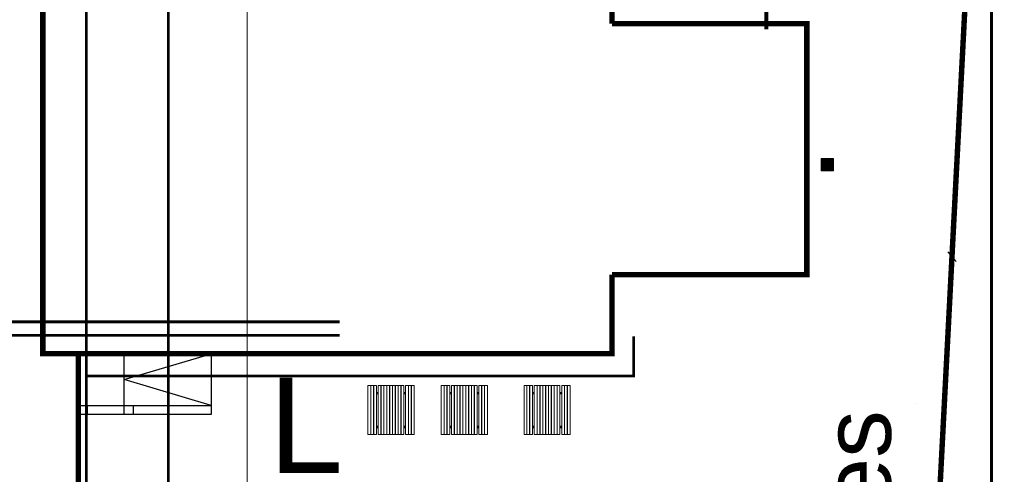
# Model space of a CAD drawing. Header units: millimetres. Extents: x 747415 to 1601423, y -236173 to 551995.
# Tile 213 of 256: x 1161123 to 1197244, y 81734 to 98403. Entities that reach past the tile are written whole.
import ezdxf
from ezdxf.lldxf.tags import DXFTag

# ---------------------------------------------------------------- set-up
doc = ezdxf.new("R2010")
doc.units = ezdxf.units.MM
doc.header["$LTSCALE"] = 100
doc.header["$MEASUREMENT"] = 0
for name, color, linetype, lineweight in [('T--A9042_BEPLANTING', 90, 'CONTINUOUS', 0), ('T--L9020_GEBOUWEN', 252, 'CONTINUOUS', 0), ('T--L9032_HEKWERKEN', 7, 'CONTINUOUS', 0), ('T--L9051_Verwarming', 210, 'CENTRALE_VERWARMING', 0), ('T--L9052_Hemelwaterafvoer', 130, 'HEMELWATER_AFVOER', 0), ('T--L9052_Straatkolken', 240, 'CONTINUOUS', 0), ('T--L9053_Water', 240, 'BLUS_WATER_LEIDING', 0), ('T--L9053_Waterleidingen', 170, 'TAP_WATER', 0), ('T--L9054_Gasleiding', 90, 'GAS_LINE', 0), ('T--L9071_TERREINMEUBILAIR_Bank', 250, 'CONTINUOUS', 0), ('T--T9020_GEBOUWEN', 7, 'CONTINUOUS', 0), ('T--T9042_Boomsoort', 7, 'CONTINUOUS', 0)]:
    doc.layers.add(name, color=color, linetype=linetype, lineweight=lineweight)
doc.layers.add('T--L9041_VERHARDING_Wegen', color=7, linetype='CONTINUOUS')
doc.styles.get("Standard").update_dxf_attribs({"font": 'arial.ttf'})
tags = doc.linetypes.add('BLUS_WATER_LEIDING', pattern='A,12.7,-5.08,["BSH",Standard,S=2.54,R=0,X=-2.54,Y=-1.27],-7.62', length=25.4).pattern_tags.tags
tags[6] = DXFTag(74, 10)
tags = doc.linetypes.add('CENTRALE_VERWARMING', pattern='A,12.7,-5.08,["CV",Standard,S=2.54,R=0,X=-2.54,Y=-1.27],-5.08', length=22.86).pattern_tags.tags
tags[6] = DXFTag(74, 10)
tags = doc.linetypes.add('GAS_LINE', pattern='A,12.7,-5.08,["GAS",Standard,S=2.54,R=0,X=-2.54,Y=-1.27],-6.35', length=24.13).pattern_tags.tags
tags[6] = DXFTag(74, 10)
tags = doc.linetypes.add('HEMELWATER_AFVOER', pattern='A,12.7,-5.08,["HWA",Standard,S=2.54,R=0,X=-2.54,Y=-1.27],-7.62', length=25.4).pattern_tags.tags
tags[6] = DXFTag(74, 10)
tags = doc.linetypes.add('TAP_WATER', pattern='A,12.7,-5.08,["Water",Standard,S=2.54,R=0,X=-3.81,Y=-1.27],-7.62', length=25.4).pattern_tags.tags
tags[6] = DXFTag(74, 10)
pattern_1 = [(45, (-999340.97948, -43272.00673), (-0.088388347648, 0.088388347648), [])]
pattern_2 = [(45, (-999340.97948, -44277.00673), (-0.088388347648, 0.088388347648), [])]
pattern_3 = [(45, (-1000580.97948, -43272.00673), (-0.088388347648, 0.088388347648), [])]
pattern_4 = [(45, (-1000580.97948, -44277.00673), (-0.088388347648, 0.088388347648), [])]

# ---------------------------------------------------------------- blocks, each defined once
blk = doc.blocks.new('Picknicktafel 180x169')
at = {"layer": 'T--L9071_TERREINMEUBILAIR_Bank', "linetype": 'Continuous'}
h = blk.add_hatch(dxfattribs=at)
h.set_pattern_fill('ANSI31', color=256)
h.set_pattern_definition(pattern_3)
h.paths.add_polyline_path([(-1550, 1585), (-1490, 1585), (-1490, 1590), (-1550, 1590)])
h = blk.add_hatch(dxfattribs=at)
h.set_pattern_fill('ANSI31', color=256)
h.set_pattern_definition([(45, (-1000580.97948, -43377.00673), (-0.088388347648, 0.088388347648), [])])
h.paths.add_polyline_path([(-1550, 1480), (-1490, 1480), (-1490, 1485), (-1550, 1485)])
h = blk.add_hatch(dxfattribs=at)
h.set_pattern_fill('ANSI31', color=256)
h.set_pattern_definition(pattern_1)
h.paths.add_polyline_path([(-310, 1585), (-250, 1585), (-250, 1590), (-310, 1590)])
h = blk.add_hatch(dxfattribs=at)
h.set_pattern_fill('ANSI31', color=256)
h.set_pattern_definition([(45, (-999340.97948, -43377.00673), (-0.088388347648, 0.088388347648), [])])
h.paths.add_polyline_path([(-310, 1480), (-250, 1480), (-250, 1485), (-310, 1485)])
h = blk.add_hatch(dxfattribs=at)
h.set_pattern_fill('ANSI31', color=256)
h.set_pattern_definition(pattern_3)
h.paths.add_polyline_path([(-1490, 1380), (-1550, 1380), (-1550, 1315), (-1490, 1315)])
h = blk.add_hatch(dxfattribs=at)
h.set_pattern_fill('ANSI31', color=256)
h.set_pattern_definition([(45, (-1000580.97948, -43647.00673), (-0.088388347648, 0.088388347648), [])])
h.paths.add_polyline_path([(-1550, 1210), (-1490, 1210), (-1490, 1215), (-1550, 1215)])
h = blk.add_hatch(dxfattribs=at)
h.set_pattern_fill('ANSI31', color=256)
h.set_pattern_definition([(45, (-1000580.97948, -43752.00673), (-0.088388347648, 0.088388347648), [])])
h.paths.add_polyline_path([(-1550, 1105), (-1490, 1105), (-1490, 1110), (-1550, 1110)])
h = blk.add_hatch(dxfattribs=at)
h.set_pattern_fill('ANSI31', color=256)
h.set_pattern_definition(pattern_1)
h.paths.add_polyline_path([(-250, 1380), (-310, 1380), (-310, 1315), (-250, 1315)])
h = blk.add_hatch(dxfattribs=at)
h.set_pattern_fill('ANSI31', color=256)
h.set_pattern_definition([(45, (-999340.97948, -43647.00673), (-0.088388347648, 0.088388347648), [])])
h.paths.add_polyline_path([(-310, 1210), (-250, 1210), (-250, 1215), (-310, 1215)])
h = blk.add_hatch(dxfattribs=at)
h.set_pattern_fill('ANSI31', color=256)
h.set_pattern_definition([(45, (-999340.97948, -43752.00673), (-0.088388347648, 0.088388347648), [])])
h.paths.add_polyline_path([(-310, 1105), (-250, 1105), (-250, 1110), (-310, 1110)])
h = blk.add_hatch(dxfattribs=at)
h.set_pattern_fill('ANSI31', color=256)
h.set_pattern_definition([(45, (-1000580.97948, -43857.00673), (-0.088388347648, 0.088388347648), [])])
h.paths.add_polyline_path([(-1550, 1000), (-1490, 1000), (-1490, 1005), (-1550, 1005)])
h = blk.add_hatch(dxfattribs=at)
h.set_pattern_fill('ANSI31', color=256)
h.set_pattern_definition([(45, (-1000580.97948, -43962.00673), (-0.088388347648, 0.088388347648), [])])
h.paths.add_polyline_path([(-1550, 895), (-1490, 895), (-1490, 900), (-1550, 900)])
h = blk.add_hatch(dxfattribs=at)
h.set_pattern_fill('ANSI31', color=256)
h.set_pattern_definition([(45, (-1000580.97948, -44067.00673), (-0.088388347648, 0.088388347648), [])])
h.paths.add_polyline_path([(-1550, 790), (-1490, 790), (-1490, 795), (-1550, 795)])
h = blk.add_hatch(dxfattribs=at)
h.set_pattern_fill('ANSI31', color=256)
h.set_pattern_definition([(45, (-999340.97948, -43857.00673), (-0.088388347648, 0.088388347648), [])])
h.paths.add_polyline_path([(-310, 1000), (-250, 1000), (-250, 1005), (-310, 1005)])
h = blk.add_hatch(dxfattribs=at)
h.set_pattern_fill('ANSI31', color=256)
h.set_pattern_definition([(45, (-999340.97948, -43962.00673), (-0.088388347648, 0.088388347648), [])])
h.paths.add_polyline_path([(-310, 895), (-250, 895), (-250, 900), (-310, 900)])
h = blk.add_hatch(dxfattribs=at)
h.set_pattern_fill('ANSI31', color=256)
h.set_pattern_definition([(45, (-999340.97948, -44067.00673), (-0.088388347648, 0.088388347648), [])])
h.paths.add_polyline_path([(-310, 790), (-250, 790), (-250, 795), (-310, 795)])
h = blk.add_hatch(dxfattribs=at)
h.set_pattern_fill('ANSI31', color=256)
h.set_pattern_definition([(45, (-1000580.97948, -44172.00673), (-0.088388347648, 0.088388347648), [])])
h.paths.add_polyline_path([(-1550, 685), (-1490, 685), (-1490, 690), (-1550, 690)])
h = blk.add_hatch(dxfattribs=at)
h.set_pattern_fill('ANSI31', color=256)
h.set_pattern_definition(pattern_4)
h.paths.add_polyline_path([(-1550, 580), (-1490, 580), (-1490, 585), (-1550, 585)])
h = blk.add_hatch(dxfattribs=at)
h.set_pattern_fill('ANSI31', color=256)
h.set_pattern_definition([(45, (-1000580.97948, -44382.00673), (-0.088388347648, 0.088388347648), [])])
h.paths.add_polyline_path([(-1550, 475), (-1490, 475), (-1490, 480), (-1550, 480)])
h = blk.add_hatch(dxfattribs=at)
h.set_pattern_fill('ANSI31', color=256)
h.set_pattern_definition(pattern_4)
h.paths.add_polyline_path([(-1490, 375), (-1550, 375), (-1550, 310), (-1490, 310)])
h = blk.add_hatch(dxfattribs=at)
h.set_pattern_fill('ANSI31', color=256)
h.set_pattern_definition([(45, (-999340.97948, -44172.00673), (-0.088388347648, 0.088388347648), [])])
h.paths.add_polyline_path([(-310, 685), (-250, 685), (-250, 690), (-310, 690)])
h = blk.add_hatch(dxfattribs=at)
h.set_pattern_fill('ANSI31', color=256)
h.set_pattern_definition(pattern_2)
h.paths.add_polyline_path([(-310, 580), (-250, 580), (-250, 585), (-310, 585)])
h = blk.add_hatch(dxfattribs=at)
h.set_pattern_fill('ANSI31', color=256)
h.set_pattern_definition([(45, (-999340.97948, -44382.00673), (-0.088388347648, 0.088388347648), [])])
h.paths.add_polyline_path([(-310, 475), (-250, 475), (-250, 480), (-310, 480)])
h = blk.add_hatch(dxfattribs=at)
h.set_pattern_fill('ANSI31', color=256)
h.set_pattern_definition(pattern_2)
h.paths.add_polyline_path([(-250, 375), (-310, 375), (-310, 310), (-250, 310)])
h = blk.add_hatch(dxfattribs=at)
h.set_pattern_fill('ANSI31', color=256)
h.set_pattern_definition([(45, (-1000580.97948, -44652.00673), (-0.088388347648, 0.088388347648), [])])
h.paths.add_polyline_path([(-1550, 205), (-1490, 205), (-1490, 210), (-1550, 210)])
h = blk.add_hatch(dxfattribs=at)
h.set_pattern_fill('ANSI31', color=256)
h.set_pattern_definition([(45, (-1000580.97948, -44757.00673), (-0.088388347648, 0.088388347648), [])])
h.paths.add_polyline_path([(-1550, 100), (-1490, 100), (-1490, 105), (-1550, 105)])
h = blk.add_hatch(dxfattribs=at)
h.set_pattern_fill('ANSI31', color=256)
h.set_pattern_definition([(45, (-999340.97948, -44652.00673), (-0.088388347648, 0.088388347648), [])])
h.paths.add_polyline_path([(-310, 205), (-250, 205), (-250, 210), (-310, 210)])
h = blk.add_hatch(dxfattribs=at)
h.set_pattern_fill('ANSI31', color=256)
h.set_pattern_definition([(45, (-999340.97948, -44757.00673), (-0.088388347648, 0.088388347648), [])])
h.paths.add_polyline_path([(-310, 100), (-250, 100), (-250, 105), (-310, 105)])
for points in [[(-1800, 1690), (0, 1690), (0, 1590), (-1800, 1590)], [(-1800, 1585), (0, 1585), (0, 1485), (-1800, 1485)], [(-1800, 1480), (0, 1480), (0, 1380), (-1800, 1380)], [(-1550, 1590), (-1490, 1590), (-1490, 1585), (-1550, 1585)], [(-1550, 1485), (-1490, 1485), (-1490, 1480), (-1550, 1480)], [(-310, 1590), (-250, 1590), (-250, 1585), (-310, 1585)], [(-310, 1485), (-250, 1485), (-250, 1480), (-310, 1480)], [(-1800, 1315), (0, 1315), (0, 375), (-1800, 375)], [(-1800, 1315), (0, 1315), (0, 1215), (-1800, 1215)], [(-1800, 1210), (0, 1210), (0, 1110), (-1800, 1110)], [(-1800, 1105), (0, 1105), (0, 1005), (-1800, 1005)], [(-1550, 1380), (-1550, 1315), (-1490, 1315), (-1490, 1380)], [(-1550, 1215), (-1490, 1215), (-1490, 1210), (-1550, 1210)], [(-1550, 1110), (-1490, 1110), (-1490, 1105), (-1550, 1105)], [(-310, 1380), (-310, 1315), (-250, 1315), (-250, 1380)], [(-310, 1215), (-250, 1215), (-250, 1210), (-310, 1210)], [(-310, 1110), (-250, 1110), (-250, 1105), (-310, 1105)], [(-1800, 1000), (0, 1000), (0, 900), (-1800, 900)], [(-1800, 895), (0, 895), (0, 795), (-1800, 795)], [(-1800, 790), (0, 790), (0, 690), (-1800, 690)], [(-1550, 1005), (-1490, 1005), (-1490, 1000), (-1550, 1000)], [(-1550, 900), (-1490, 900), (-1490, 895), (-1550, 895)], [(-1550, 795), (-1490, 795), (-1490, 790), (-1550, 790)], [(-310, 1005), (-250, 1005), (-250, 1000), (-310, 1000)], [(-310, 900), (-250, 900), (-250, 895), (-310, 895)], [(-310, 795), (-250, 795), (-250, 790), (-310, 790)], [(-1800, 685), (0, 685), (0, 585), (-1800, 585)], [(-1800, 580), (0, 580), (0, 480), (-1800, 480)], [(-1800, 475), (0, 475), (0, 375), (-1800, 375)], [(-1550, 690), (-1490, 690), (-1490, 685), (-1550, 685)], [(-1550, 585), (-1490, 585), (-1490, 580), (-1550, 580)], [(-1550, 480), (-1490, 480), (-1490, 475), (-1550, 475)], [(-1550, 375), (-1550, 310), (-1490, 310), (-1490, 375)], [(-310, 690), (-250, 690), (-250, 685), (-310, 685)], [(-310, 585), (-250, 585), (-250, 580), (-310, 580)], [(-310, 480), (-250, 480), (-250, 475), (-310, 475)], [(-310, 375), (-310, 310), (-250, 310), (-250, 375)], [(-1800, 310), (0, 310), (0, 210), (-1800, 210)], [(-1800, 205), (0, 205), (0, 105), (-1800, 105)], [(-1800, 100), (0, 100), (0, 0), (-1800, 0)], [(-1550, 210), (-1490, 210), (-1490, 205), (-1550, 205)], [(-1550, 105), (-1490, 105), (-1490, 100), (-1550, 100)], [(-310, 210), (-250, 210), (-250, 205), (-310, 205)], [(-310, 105), (-250, 105), (-250, 100), (-310, 100)]]:
    blk.add_lwpolyline(points, close=True, dxfattribs=at)

msp = doc.modelspace()

# ---------------------------------------------------------------- hatches: boundary and pattern name
at = {"layer": 'T--A9042_BEPLANTING'}
h = msp.add_hatch(dxfattribs=at)
h.set_pattern_fill('GRASS', color=256, scale=1500, style=0)
edge = h.paths.add_edge_path()
edge.add_line((1194589.183, 247525.193), (1194593.64, 247264.881))
edge.add_line((1194593.64, 247264.881), (1189597.042, 247120.843))
edge.add_line((1189597.042, 247120.843), (1179615.176, 246734.424))
edge.add_line((1179615.176, 246734.424), (1169673.169, 246260.926))
edge.add_line((1169673.169, 246260.926), (1159743.156, 245284.429))
edge.add_line((1159743.156, 245284.429), (1149794.302, 244232.037))
edge.add_line((1149794.302, 244232.037), (1139904.319, 243419.621))
edge.add_line((1139904.319, 243419.621), (1138613.747, 243325.021))
edge.add_line((1138613.747, 243325.021), (1135690.007, 243117.197))
edge.add_line((1135690.007, 243117.197), (1132771.926, 242932.503))
edge.add_line((1132771.926, 242932.503), (1129859.398, 242758.599))
edge.add_line((1129859.398, 242758.599), (1126616.556, 242566.575))
edge.add_line((1126616.556, 242566.575), (1123385.964, 242364.695))
edge.add_line((1123385.964, 242364.695), (1120184.728, 242139.833))
edge.add_line((1120184.728, 242139.833), (1117014.113, 241880.011))
edge.add_line((1117014.113, 241880.011), (1113876.289, 241570.228))
edge.add_line((1113876.289, 241570.228), (1110773.76, 241198.319))
edge.add_line((1110773.76, 241198.319), (1107692.214, 240764.72))
edge.add_line((1107692.214, 240764.72), (1104624.361, 240306.925))
edge.add_line((1104624.361, 240306.925), (1101572.465, 239835.828))
edge.add_line((1101572.465, 239835.828), (1100403.086, 239650.924))
edge.add_line((1100403.086, 239650.924), (1097780.987, 239217.99))
edge.add_line((1097780.987, 239217.99), (1095157.329, 238732.83))
edge.add_line((1095157.329, 238732.83), (1092526.922, 238274.052))
edge.add_line((1092526.922, 238274.052), (1089457.602, 237766.051))
edge.add_line((1089457.602, 237766.051), (1086388.73, 237224.846))
edge.add_line((1086388.73, 237224.846), (1083401.545, 236651.668))
edge.add_line((1083401.545, 236651.668), (1080469.385, 236024.459))
edge.add_line((1080469.385, 236024.459), (1077519.444, 235269.823))
edge.add_line((1077519.444, 235269.823), (1074567.867, 234454.498))
edge.add_line((1074567.867, 234454.498), (1071611.505, 233602.32))
edge.add_line((1071611.505, 233602.32), (1068661.406, 232725.291))
edge.add_line((1068661.406, 232725.291), (1065719.424, 231822.381))
edge.add_line((1065719.424, 231822.381), (1062684.54, 230856.109))
edge.add_line((1062684.54, 230856.109), (1059866.196, 229920.836))
edge.add_line((1059866.196, 229920.836), (1056845.381, 228880.035))
edge.add_line((1056845.381, 228880.035), (1054034.15, 227860.451))
edge.add_line((1054034.15, 227860.451), (1051908.682, 227043.859))
edge.add_line((1051908.682, 227043.859), (1051192.354, 226766.278))
edge.add_line((1051192.354, 226766.278), (1050671.69, 226564.519))
edge.add_line((1050671.69, 226564.519), (1049927.631, 226262.62))
edge.add_line((1049927.631, 226262.62), (1049070.32, 225903.54))
edge.add_line((1049070.32, 225903.54), (1048360.834, 225606.376))
edge.add_line((1048360.834, 225606.376), (1045574.185, 224396.868))
edge.add_line((1045574.185, 224396.868), (1042746.023, 223102.062))
edge.add_line((1042746.023, 223102.062), (1039916.204, 221736.561))
edge.add_line((1039916.204, 221736.561), (1037264.038, 220364.549))
edge.add_line((1037264.038, 220364.549), (1036639.036, 220037.907))
edge.add_line((1036639.036, 220037.907), (1035761.731, 219567.084))
edge.add_line((1035761.731, 219567.084), (1034455.173, 218860.02))
edge.add_line((1034455.173, 218860.02), (1031834.519, 217415.207))
edge.add_line((1031834.519, 217415.207), (1029063.532, 215837.52))
edge.add_line((1029063.532, 215837.52), (1026493.513, 214322.916))
edge.add_line((1026493.513, 214322.916), (1023661.374, 212596.81))
edge.add_line((1023661.374, 212596.81), (1021148.701, 211011.913))
edge.add_line((1021148.701, 211011.913), (1018664.489, 209394.723))
edge.add_line((1018664.489, 209394.723), (1016111.63, 207674.051))
edge.add_line((1016111.63, 207674.051), (1013541.964, 205866.676))
edge.add_line((1013541.964, 205866.676), (1011054.819, 204060.939))
edge.add_line((1011054.819, 204060.939), (1008551.61, 202180.933))
edge.add_line((1008551.61, 202180.933), (1006071.977, 200261.271))
edge.add_line((1006071.977, 200261.271), (1003623.026, 198305.877))
edge.add_line((1003623.026, 198305.877), (1001255.469, 196356.541))
edge.add_line((1001255.469, 196356.541), (998895.97, 194358.237))
edge.add_line((998895.97, 194358.237), (996592.894, 192340.973))
edge.add_line((996592.894, 192340.973), (994271.188, 190253.094))
edge.add_line((994271.188, 190253.094), (992089.799, 188232.713))
edge.add_line((992089.799, 188232.713), (989855.126, 186096.735))
edge.add_line((989855.126, 186096.735), (987565.682, 183840.779))
edge.add_line((987565.682, 183840.779), (985556.73, 181812.43))
edge.add_line((985556.73, 181812.43), (983340.235, 179499.914))
edge.add_line((983340.235, 179499.914), (981234.422, 177237.565))
edge.add_line((981234.422, 177237.565), (979162.94, 174943.215))
edge.add_line((979162.94, 174943.215), (977214.691, 172724.59))
edge.add_line((977214.691, 172724.59), (975036.892, 170165.071))
edge.add_line((975036.892, 170165.071), (973160.412, 167901.106))
edge.add_line((973160.412, 167901.106), (971300.145, 165540.186))
edge.add_line((971300.145, 165540.186), (970653.489, 164750.347))
edge.add_line((970653.489, 164750.347), (969323.906, 163031.694))
edge.add_line((969323.906, 163031.694), (967532.389, 160664.585))
edge.add_line((967532.389, 160664.585), (965620.33, 158124.446))
edge.add_line((965620.33, 158124.446), (963729.485, 155559.861))
edge.add_line((963729.485, 155559.861), (962160.024, 153368.205))
edge.add_line((962160.024, 153368.205), (960583.853, 151476.839))
edge.add_line((960583.853, 151476.839), (957868.106, 147829.141))
edge.add_line((957868.106, 147829.141), (955546.579, 144354.957))
edge.add_line((955546.579, 144354.957), (952781.766, 139999.101))
edge.add_line((952781.766, 139999.101), (950228.309, 135925.671))
edge.add_line((950228.309, 135925.671), (947689.507, 131669.07))
edge.add_line((947689.507, 131669.07), (945836.511, 128467.426))
edge.add_line((945836.511, 128467.426), (939785.242, 117718.876))
edge.add_line((939785.242, 117718.876), (930712.869, 102774.401))
edge.add_line((930712.869, 102774.401), (922173.53, 90199.799))
edge.add_arc((831492.457, 157259.067), 112782.989, 306.60619454, 323.5168236, ccw=False)
edge.add_line((898746.269, 66722.183), (906881.323, 58450.839))
edge.add_arc((1039056.702, -43733.649), 167068.849, 138.06483794, 142.29247104, ccw=False)
edge.add_line((914773.924, 67916.66), (924725.806, 83316.857))
edge.add_line((924725.806, 83316.857), (935036.865, 100427.915))
edge.add_line((935036.865, 100427.915), (938271.243, 105214.41))
edge.add_line((938271.243, 105214.41), (944567.151, 115601.153))
edge.add_line((944567.151, 115601.153), (949536.685, 124088.131))
edge.add_line((949536.685, 124088.131), (954824.472, 132626.587))
edge.add_line((954824.472, 132626.587), (959827.89, 140132.671))
edge.add_line((959827.89, 140132.671), (963059.812, 145135.12))
edge.add_line((963059.812, 145135.12), (965500.197, 148828.356))
edge.add_line((965500.197, 148828.356), (966613.361, 150562.786))
edge.add_line((966613.361, 150562.786), (968025.373, 152669.584))
edge.add_line((968025.373, 152669.584), (969925.147, 155201.552))
edge.add_line((969925.147, 155201.552), (971712.101, 157704.465))
edge.add_line((971712.101, 157704.465), (973307.285, 159791.446))
edge.add_line((973307.285, 159791.446), (974380.773, 161326.936))
edge.add_line((974380.773, 161326.936), (975513.5, 162711.848))
edge.add_line((975513.5, 162711.848), (977022.752, 164676.523))
edge.add_line((977022.752, 164676.523), (979125.989, 167160.936))
edge.add_line((979125.989, 167160.936), (980701.644, 168861.659))
edge.add_line((980701.644, 168861.659), (983077.997, 171627.505))
edge.add_line((983077.997, 171627.505), (985074.319, 173856.029))
edge.add_line((985074.319, 173856.029), (986909.132, 175828.505))
edge.add_line((986909.132, 175828.505), (989063.699, 178159.256))
edge.add_line((989063.699, 178159.256), (991154.428, 180245.145))
edge.add_line((991154.428, 180245.145), (993121.205, 182057.606))
edge.add_line((993121.205, 182057.606), (995324.494, 184142.051))
edge.add_line((995324.494, 184142.051), (997280.219, 186006.612))
edge.add_line((997280.219, 186006.612), (999623.744, 188200.448))
edge.add_line((999623.744, 188200.448), (1002349.065, 190608.065))
edge.add_line((1002349.065, 190608.065), (1004754.956, 192653.066))
edge.add_line((1004754.956, 192653.066), (1007294.928, 194741.918))
edge.add_line((1007294.928, 194741.918), (1008978.786, 196161.928))
edge.add_line((1008978.786, 196161.928), (1011076.047, 197755.95))
edge.add_line((1011076.047, 197755.95), (1013065.241, 199247.814))
edge.add_line((1013065.241, 199247.814), (1015821.037, 201346.882))
edge.add_line((1015821.037, 201346.882), (1017686.716, 202722.52))
edge.add_line((1017686.716, 202722.52), (1020957.031, 204817.97))
edge.add_line((1020957.031, 204817.97), (1023228.197, 206313.401))
edge.add_line((1023228.197, 206313.401), (1026470.58, 208376.744))
edge.add_line((1026470.58, 208376.744), (1028603.548, 209658.432))
edge.add_line((1028603.548, 209658.432), (1030968.801, 211111.637))
edge.add_line((1030968.801, 211111.637), (1032974.557, 212278.47))
edge.add_line((1032974.557, 212278.47), (1034989.373, 213415.47))
edge.add_line((1034989.373, 213415.47), (1036654.679, 214452.728))
edge.add_line((1036654.679, 214452.728), (1038246.03, 215241.653))
edge.add_line((1038246.03, 215241.653), (1039948.347, 216202.761))
edge.add_line((1039948.347, 216202.761), (1041825.775, 217172.039))
edge.add_line((1041825.775, 217172.039), (1043014.131, 217759.859))
edge.add_line((1043014.131, 217759.859), (1045164.207, 218821.145))
edge.add_line((1045164.207, 218821.145), (1047341.541, 219812.404))
edge.add_line((1047341.541, 219812.404), (1050071.07, 221013.985))
edge.add_line((1050071.07, 221013.985), (1051244.22, 221490.97))
edge.add_line((1051244.22, 221490.97), (1052347.556, 221956.97))
edge.add_line((1052347.556, 221956.97), (1053649.506, 222430.47))
edge.add_line((1053649.506, 222430.47), (1054533.126, 222784.97))
edge.add_line((1054533.126, 222784.97), (1056086.056, 223306.47))
edge.add_line((1056086.056, 223306.47), (1057869.317, 223968.97))
edge.add_line((1057869.317, 223968.97), (1060574.556, 224929.97))
edge.add_line((1060574.556, 224929.97), (1063483.693, 225922.97))
edge.add_line((1063483.693, 225922.97), (1065608.903, 226631.593))
edge.add_line((1065608.903, 226631.593), (1069173.064, 227676.47))
edge.add_line((1069173.064, 227676.47), (1072281.977, 228625.637))
edge.add_line((1072281.977, 228625.637), (1075375.394, 229611.47))
edge.add_line((1075375.394, 229611.47), (1077123.927, 230119.62))
edge.add_line((1077123.927, 230119.62), (1080375.394, 230986.97))
edge.add_line((1080375.394, 230986.97), (1082892.594, 231747.063))
edge.add_line((1082892.594, 231747.063), (1087287.423, 232727.295))
edge.add_line((1087287.423, 232727.295), (1089726.851, 233304.236))
edge.add_line((1089726.851, 233304.236), (1092683.446, 233905.227))
edge.add_line((1092683.446, 233905.227), (1095564.394, 234529.046))
edge.add_line((1095564.394, 234529.046), (1098820.303, 235134.124))
edge.add_line((1098820.303, 235134.124), (1101429.17, 235680.801))
edge.add_line((1101429.17, 235680.801), (1102775.394, 235932.97))
edge.add_line((1102775.394, 235932.97), (1105482.445, 236248.973))
edge.add_line((1105482.445, 236248.973), (1107758.807, 236612.397))
edge.add_line((1107758.807, 236612.397), (1110496.735, 236978.709))
edge.add_line((1110496.735, 236978.709), (1115376.091, 237663.748))
edge.add_line((1115376.091, 237663.748), (1120160.891, 238162.648))
edge.add_line((1120160.891, 238162.648), (1122883.614, 238303.454))
edge.add_line((1122883.614, 238303.454), (1125390.669, 238461.915))
edge.add_line((1125390.669, 238461.915), (1128123.405, 238391.97))
edge.add_line((1128123.405, 238391.97), (1132768.171, 238736.47))
edge.add_line((1132768.171, 238736.47), (1135790.587, 239107.966))
edge.add_line((1135790.587, 239107.966), (1138342.94, 239481.456))
edge.add_line((1138342.94, 239481.456), (1142060.43, 239524.47))
edge.add_line((1142060.43, 239524.47), (1147419.918, 239838.053))
edge.add_line((1147419.918, 239838.053), (1152508.673, 240937.759))
edge.add_line((1152508.673, 240937.759), (1161790.445, 241405.25))
edge.add_line((1161790.445, 241405.25), (1166293.104, 242414.317))
edge.add_line((1166293.104, 242414.317), (1170003.913, 243136.47))
edge.add_line((1170003.913, 243136.47), (1182817.631, 243902.97))
edge.add_line((1182817.631, 243902.97), (1191677.387, 244103.47))
edge.add_line((1191677.387, 244103.47), (1200992.076, 244164.47))
edge.add_line((1200992.076, 244164.47), (1212315.556, 244345.47))
edge.add_line((1212315.556, 244345.47), (1212435.36, 247419.97))
edge.add_line((1212435.36, 247419.97), (1205479.36, 247503.517))
edge.add_line((1205479.36, 247503.517), (1202606.248, 247460.622))
edge.add_line((1202606.248, 247460.622), (1194593.64, 247264.881))
at = {"layer": 'T--L9052_Straatkolken', "linetype": 'Continuous'}
h = msp.add_hatch(color=256, dxfattribs=at)
h.dxf.hatch_style = 1
h.paths.add_polyline_path([(1190973.893, 93310.778), (1190523.893, 93310.778), (1190523.893, 92860.778), (1190973.893, 92860.778)])

# ---------------------------------------------------------------- linework, layer by layer
at = {"layer": 'T--L9020_GEBOUWEN', "lineweight": 0}
msp.add_line((1195479.944, 89542.682), (1195176.263, 89897.055), dxfattribs=at)
at = {"layer": 'T--L9020_GEBOUWEN', "const_width": 200}
for points in [[(1197729.476, 136006.934), (1192729.975, 39776.728), (1208069.291, 38979.796), (1213068.792, 135209.997), (1197729.476, 136006.934)], [(1182851.77, 98258.391), (1182851.77, 101158.391), (1161971.77, 101158.391), (1161971.77, 86156.762), (1182851.77, 86156.762), (1182851.77, 89056.762)]]:
    msp.add_lwpolyline(points, dxfattribs=at)
msp.add_lwpolyline([(1151231.77, 107603.23), (1161971.77, 107603.23), (1161971.77, 86156.762), (1163271.77, 86156.762), (1163271.77, 78614.396), (1163961.77, 78614.396), (1163971.77, 70753.23), (1165831.768, 70753.23), (1165831.768, 68753.23), (1190001.77, 68753.23), (1190001.77, 56013.23), (1120311.771, 56013.224), (1120311.772, 68753.23), (1142981.77, 68753.23), (1142981.77, 82993.23), (1151231.77, 82993.23)], close=True, dxfattribs=at)
at = {"layer": 'T--L9020_GEBOUWEN', "lineweight": 0, "const_width": 200}
msp.add_lwpolyline([(1182851.77, 89056.762), (1190001.77, 89056.762), (1190001.77, 98258.391), (1182851.77, 98258.391)], dxfattribs=at)
at = {"layer": 'T--L9032_HEKWERKEN'}
msp.add_line((1194011.371, 84324.282), (1194011.018, 84325.136), dxfattribs=at)
at = {"layer": 'T--L9041_VERHARDING_Wegen'}
for points in [[(1164961.77, 84256.762), (1164961.77, 86156.762)], [(1168146.494, 84256.762), (1164961.77, 85206.762), (1168146.494, 86156.762), (1168146.494, 84256.762)], [(1163271.77, 84256.762), (1164961.77, 84256.762)], [(1164961.77, 83926.762), (1163271.77, 83926.762)]]:
    msp.add_lwpolyline(points, dxfattribs=at)
for points in [[(1163271.77, 84256.762), (1163601.77, 84256.762), (1163601.77, 83926.762), (1163271.77, 83926.762)], [(1164961.77, 84256.762), (1168146.494, 84256.762), (1168146.494, 83926.762), (1164961.77, 83926.762)], [(1164961.77, 84256.762), (1165291.77, 84256.762), (1165291.77, 83926.762), (1164961.77, 83926.762)]]:
    msp.add_lwpolyline(points, close=True, dxfattribs=at)
at = {"layer": 'T--L9051_Verwarming', "ltscale": 1.8, "const_width": 100}
for points in [[(1159464.602, 87324.804), (1172865.31, 87324.804)], [(1158964.602, 86824.804), (1172865.31, 86824.804)]]:
    msp.add_lwpolyline(points, dxfattribs=at)
at = {"layer": 'T--L9052_Hemelwaterafvoer', "ltscale": 2, "const_width": 100}
for points in [[(1189319.57, 68854.545), (1188776.551, 69325.624), (1163564.602, 69325.624), (1163575.497, 118567.77)], [(1163568.145, 85337.35), (1183649.02, 85337.35), (1183649.02, 86797.575)]]:
    msp.add_lwpolyline(points, dxfattribs=at)
at = {"layer": 'T--L9052_Straatkolken', "linetype": 'Continuous'}
msp.add_lwpolyline([(1190523.893, 92860.778), (1190973.893, 92860.778), (1190973.893, 93310.778), (1190523.893, 93310.778)], close=True, dxfattribs=at)
at = {"layer": 'T--L9053_Water', "lineweight": 0, "ltscale": 2}
msp.add_line((1169464.602, 73526.124), (1169464.602, 115677.371), dxfattribs=at)
at = {"layer": 'T--L9053_Waterleidingen', "lineweight": 0, "ltscale": 2, "const_width": 150}
msp.add_lwpolyline([(1166574.811, 115941.627), (1188510.343, 116359.295), (1188510.343, 98055.494)], dxfattribs=at)
at = {"layer": 'T--L9053_Waterleidingen', "lineweight": 0, "ltscale": 2, "const_width": 100}
msp.add_lwpolyline([(1112055.48, 33410.832), (1168779.469, 33410.832), (1168779.469, 51960.884), (1183519.444, 51960.884), (1190073.927, 50946.903), (1192522.517, 72745.624), (1166574.811, 72745.624), (1166574.811, 115941.627), (1146055.94, 115941.627), (1126131.458, 111869.416), (1112055.48, 111869.416)], close=True, dxfattribs=at)
at = {"layer": 'T--L9054_Gasleiding', "ltscale": 2, "const_width": 100}
msp.add_lwpolyline([(1179329.476, 28026.077), (1174956.756, 28026.077), (1174956.756, 53560.832), (1191938.038, 53560.832), (1191938.038, 72725.624), (1196775.021, 72725.624), (1196775.021, 162530.73)], dxfattribs=at)

# ---------------------------------------------------------------- block references
at = {"layer": 'T--L9071_TERREINMEUBILAIR_Bank', "rotation": 270}
for p in [(1173901.03, 83189.046), (1176589.44, 83189.046), (1179626.347, 83189.046)]:
    msp.add_blockref('Picknicktafel 180x169', p, dxfattribs=at)

# ---------------------------------------------------------------- texts
at = {"layer": 'T--T9020_GEBOUWEN'}
msp.add_text('L', height=3500, dxfattribs=at).set_placement((1170263.338, 81779.27))
at = {"layer": 'T--T9042_Boomsoort'}
msp.add_text('1xLijsterbes', height=2500, rotation=90, dxfattribs=at).set_placement((1193082.537, 65447.919))

doc.saveas('drawing.dxf')
